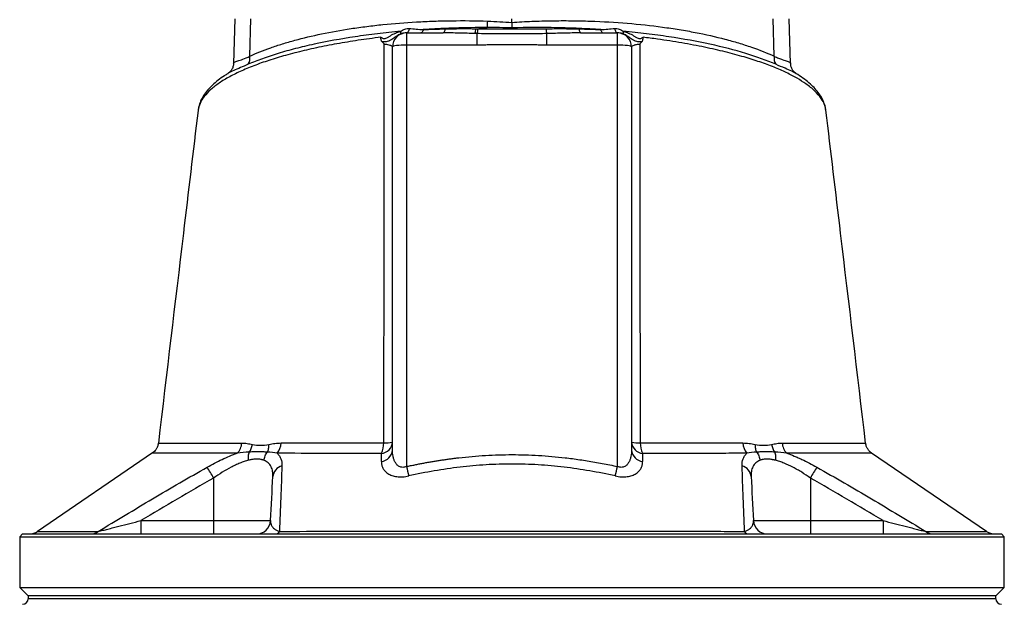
# Model space of a CAD drawing. Header units: millimetres. Extents: x 1849 to 3575, y 677 to 4294.
# Tile 5 of 6: x 2362 to 3062, y 3356 to 3772. Entities that reach past the tile are written whole.
import ezdxf

# ---------------------------------------------------------------- set-up
doc = ezdxf.new("R2010")
doc.units = ezdxf.units.MM
doc.header["$LTSCALE"] = 2

msp = doc.modelspace()

# ---------------------------------------------------------------- linework, layer by layer
at = {"color": 7, "linetype": 'Continuous', "lineweight": 25}
for p, q in [((2515.29, 3772.46), (2514.17, 3740.63)), ((2525.89, 3745.93), (2526.67, 3772.46)), ((2712.26, 3769.89), (2712.26, 3772.46)), ((2898.63, 3745.93), (2897.85, 3772.46)), ((2910.35, 3740.63), (2909.24, 3772.46)), ((2637.26, 3762.46), (2637.26, 3753.85)), ((2637.26, 3762.46), (2663.39, 3762.46)), ((2687.49, 3753.85), (2687.49, 3761.99)), ((2737.03, 3753.85), (2737.03, 3761.99)), ((2761.13, 3762.46), (2787.26, 3762.46)), ((2787.26, 3753.85), (2787.26, 3762.46)), ((2627.26, 3466.06), (2627.26, 3752.46)), ((2637.26, 3753.85), (2637.26, 3454.38)), ((2687.49, 3753.85), (2637.26, 3753.85)), ((2787.26, 3753.85), (2737.03, 3753.85)), ((2787.26, 3454.38), (2787.26, 3753.85)), ((2797.26, 3752.46), (2797.26, 3466.06)), ((2489.07, 3707.45), (2489.04, 3707.32)), ((2461.04, 3470.98), (2461.04, 3470.98)), ((2456.67, 3463.99), (2374.99, 3408.32)), ((3049.62, 3408.26), (2967.96, 3463.92)), ((2500.13, 3446.22), (2500.13, 3415.94)), ((2924.39, 3446.22), (2924.39, 3415.94)), ((2448.48, 3415.94), (2448.48, 3406.46)), ((2448.48, 3415.94), (2500.13, 3415.94)), ((2500.13, 3415.94), (2540.63, 3415.94)), ((2500.13, 3415.94), (2500.13, 3406.46)), ((2883.9, 3415.94), (2924.39, 3415.94)), ((2924.39, 3415.94), (2924.39, 3406.46)), ((2924.39, 3415.94), (2976.04, 3415.94)), ((2976.04, 3415.94), (2976.04, 3406.46)), ((2364.26, 3406.46), (2362.26, 3404.46)), ((2362.26, 3404.46), (2362.26, 3368.46)), ((2362.26, 3404.46), (3062.26, 3404.46)), ((2364.26, 3406.46), (3060.26, 3406.46)), ((3062.26, 3404.46), (3060.26, 3406.46)), ((3062.26, 3368.46), (3062.26, 3404.46)), ((2362.26, 3368.46), (2368.26, 3362.46)), ((2362.26, 3368.46), (3062.26, 3368.46)), ((3056.26, 3362.46), (3062.26, 3368.46)), ((2368.26, 3362.46), (2368.26, 3360.49)), ((3056.26, 3362.46), (2368.26, 3362.46)), ((3056.26, 3360.49), (3056.26, 3362.46))]:
    msp.add_line(p, q, dxfattribs=at)
at = {"color": 8, "linetype": 'Continuous', "lineweight": 25}
msp.add_line((3056.26, 3360.49), (2368.26, 3360.49), dxfattribs=at)
at = {"color": 7, "linetype": 'Continuous', "lineweight": 25, "flags": 128}
for points in [[(2639.22, 3765.66), (2639.06, 3764.96), (2638.87, 3764.34), (2638.64, 3763.79), (2638.39, 3763.32), (2638.11, 3762.95), (2637.82, 3762.68), (2637.52, 3762.51), (2637.22, 3762.46)], [(2649.15, 3764.8), (2649, 3764.28), (2648.83, 3763.82), (2648.64, 3763.41), (2648.44, 3763.08), (2648.23, 3762.81), (2648.01, 3762.62), (2647.78, 3762.5), (2647.55, 3762.46)], [(2664.65, 3765.32), (2664.54, 3764.69), (2664.42, 3764.13), (2664.27, 3763.64), (2664.11, 3763.22), (2663.95, 3762.89), (2663.77, 3762.65), (2663.58, 3762.51), (2663.39, 3762.46)], [(2759.87, 3765.32), (2759.98, 3764.69), (2760.11, 3764.13), (2760.25, 3763.64), (2760.41, 3763.22), (2760.58, 3762.89), (2760.76, 3762.65), (2760.94, 3762.51), (2761.13, 3762.46)], [(2775.37, 3764.8), (2775.52, 3764.28), (2775.69, 3763.82), (2775.88, 3763.41), (2776.08, 3763.08), (2776.3, 3762.81), (2776.52, 3762.62), (2776.74, 3762.5), (2776.97, 3762.46)], [(2785.3, 3765.66), (2785.46, 3764.96), (2785.66, 3764.34), (2785.88, 3763.79), (2786.13, 3763.32), (2786.41, 3762.95), (2786.7, 3762.68), (2787, 3762.51), (2787.31, 3762.46)], [(2637.26, 3753.85), (2635.31, 3753.82), (2633.43, 3753.75), (2631.71, 3753.62), (2630.19, 3753.44), (2628.95, 3753.23), (2628.02, 3752.99), (2627.45, 3752.73), (2627.26, 3752.46)], [(2797.26, 3752.46), (2797.07, 3752.73), (2796.5, 3752.99), (2795.58, 3753.23), (2794.33, 3753.44), (2792.82, 3753.62), (2791.09, 3753.75), (2789.21, 3753.82), (2787.26, 3753.85)]]:
    msp.add_lwpolyline(points, dxfattribs=at)
at = {"color": 7, "linetype": 'Continuous', "lineweight": 25}
for centre, radius, start, end in [((2614.2, 3773.77), 80.86, 354.67531, 357.91318), ((2637.26, 3752.46), 10, 90, 180), ((2629.87, 3762.38), 3.4, 349.87865, 20.11597), ((2674.83, 3766.09), 11.83, 339.96161, 356.90306), ((2675.16, 3766.14), 13, 341.41477, 356.92321), ((2749.36, 3766.14), 13, 183.07679, 198.58523), ((2787.26, 3752.46), 10, 0, 90), ((2794.65, 3762.38), 3.4, 159.88403, 190.12135), ((2516.21, 3744.82), 9.74, 331.34181, 6.49719), ((2908.31, 3744.82), 9.74, 173.50281, 208.65819), ((2509.34, 3471.61), 10.83, 313.973, 357.06124), ((2536.37, 3471.41), 11.72, 319.37891, 358.52425), ((2618.45, 3466.74), 8.83, 276.04098, 355.60775), ((2618.46, 3472.44), 8.83, 276.50455, 355.71051), ((2603, 3471.04), 18.03, 335.86726, 0.54592), ((2622.2, 3492.86), 21.67, 266.89961, 283.49047), ((2806.07, 3472.44), 8.83, 184.2895, 263.49548), ((2802.32, 3492.86), 21.67, 256.50952, 273.10039), ((2806.07, 3466.74), 8.83, 184.39226, 263.95906), ((2821.52, 3471.04), 18.03, 179.45412, 204.13277), ((2888.15, 3471.41), 11.72, 181.47577, 220.62111), ((2915.18, 3471.61), 10.83, 182.93881, 226.02701), ((2349.59, 3361.65), 172.66, 29.32648, 32.30206), ((2550.98, 3446.37), 8.76, 105.21891, 174.74082), ((2826.48, 3495.61), 193.66, 192.29345, 194.33091), ((2598.04, 3495.61), 193.66, 345.66916, 347.70661), ((2873.54, 3446.37), 8.76, 5.25918, 74.78109), ((3074.93, 3361.65), 172.66, 147.69793, 150.67351), ((2530.64, 3416.46), 10, 270, 357), ((2893.88, 3416.46), 10, 183, 270), ((2369.18, 3416.46), 10, 270.00134, 305.56408), ((2413.05, 3414.43), 7.97, 270.40143, 308.80622), ((2543.77, 3410.1), 3.65, 275.37819, 330.91757), ((2880.75, 3410.1), 3.65, 209.08242, 264.62181), ((3011.48, 3414.43), 7.97, 231.19378, 269.59857), ((3055.34, 3416.46), 10, 235.03196, 269.99839), ((2364.26, 3360.49), 4, 271, 0), ((3060.26, 3360.49), 4, 180, 269)]:
    msp.add_arc(centre, radius, start, end, dxfattribs=at)
for points, knots in [([(2525.89, 3745.93), (2530.46, 3748.02), (2535.41, 3750.01), (2543.41, 3752.84), (2546.18, 3753.76), (2551.9, 3755.54), (2554.85, 3756.4), (2563.91, 3758.88), (2570.26, 3760.4), (2583.58, 3763.17), (2590.54, 3764.42), (2599.65, 3765.81), (2601.49, 3766.07), (2605.21, 3766.59), (2607.09, 3766.84), (2612.78, 3767.56), (2616.62, 3768), (2628.27, 3769.19), (2636.22, 3769.82), (2648.43, 3770.51), (2652.55, 3770.7), (2658.79, 3770.91), (2660.88, 3770.97), (2665.09, 3771.07), (2667.21, 3771.11), (2677.83, 3771.23), (2686.39, 3771.14), (2695.01, 3770.83)], [0, 0, 0, 0, 0.125, 0.125, 0.1875, 0.1875, 0.25, 0.25, 0.375, 0.375, 0.5, 0.5, 0.53125, 0.53125, 0.5625, 0.5625, 0.625, 0.625, 0.75, 0.75, 0.8125, 0.8125, 0.84375, 0.84375, 0.875, 0.875, 1, 1, 1, 1]), ([(2694.71, 3766.27), (2686.96, 3766.27), (2679.28, 3766.15), (2667.85, 3765.78), (2664.05, 3765.62), (2656.54, 3765.25), (2652.83, 3765.04), (2649.15, 3764.8)], [0, 0, 0, 0, 0.5, 0.5, 0.75, 0.75, 1, 1, 1, 1]), ([(2712.26, 3769.89), (2716.97, 3770.24), (2721.67, 3770.51), (2731.03, 3770.9), (2735.69, 3771.03), (2742.66, 3771.14), (2744.98, 3771.16), (2749.62, 3771.17), (2751.93, 3771.17), (2758.84, 3771.1), (2763.39, 3770.99), (2776.88, 3770.53), (2785.65, 3770.02), (2802.77, 3768.6), (2811.12, 3767.69), (2821.28, 3766.32), (2823.3, 3766.04), (2827.27, 3765.45), (2829.24, 3765.14), (2835.06, 3764.19), (2838.85, 3763.51), (2849.93, 3761.37), (2856.95, 3759.78), (2866.92, 3757.17), (2870.16, 3756.26), (2876.44, 3754.37), (2879.49, 3753.38), (2888.28, 3750.34), (2893.68, 3748.19), (2898.63, 3745.93)], [0, 0, 0, 0, 0.0625, 0.0625, 0.125, 0.125, 0.15625, 0.15625, 0.1875, 0.1875, 0.25, 0.25, 0.375, 0.375, 0.5, 0.5, 0.53125, 0.53125, 0.5625, 0.5625, 0.625, 0.625, 0.75, 0.75, 0.8125, 0.8125, 0.875, 0.875, 1, 1, 1, 1]), ([(2712.26, 3769.89), (2712.26, 3769.22), (2712.26, 3768.56), (2712.26, 3767.26), (2712.26, 3766.63), (2712.26, 3766.02)], [0, 0, 0, 0, 0.5, 0.5, 1, 1, 1, 1]), ([(2775.37, 3764.8), (2770.3, 3765.13), (2765.16, 3765.41), (2757.34, 3765.75), (2754.71, 3765.84), (2749.43, 3766.01), (2746.79, 3766.08), (2733.56, 3766.34), (2722.93, 3766.32), (2712.26, 3766.02)], [0, 0, 0, 0, 0.25, 0.25, 0.375, 0.375, 0.5, 0.5, 1, 1, 1, 1]), ([(2633.07, 3763.55), (2627.49, 3763.04), (2622, 3762.47), (2613.91, 3761.51), (2611.23, 3761.17), (2605.92, 3760.47), (2603.29, 3760.1), (2590.37, 3758.18), (2580.66, 3756.41), (2567, 3753.44), (2562.6, 3752.4), (2556.22, 3750.76), (2554.13, 3750.19), (2550.03, 3749.04), (2548.02, 3748.45), (2542.13, 3746.65), (2538.39, 3745.41), (2531.29, 3742.84), (2527.93, 3741.52), (2524.76, 3740.15)], [0, 0, 0, 0, 0.125, 0.125, 0.1875, 0.1875, 0.25, 0.25, 0.5, 0.5, 0.625, 0.625, 0.6875, 0.6875, 0.75, 0.75, 0.875, 0.875, 1, 1, 1, 1]), ([(2619.83, 3756.25), (2619.65, 3756.45), (2619.51, 3756.67), (2619.28, 3757.16), (2619.2, 3757.42), (2619.05, 3758.24), (2619.06, 3758.83), (2619.12, 3759.39)], [0, 0, 0, 0, 0.25, 0.25, 0.5, 0.5, 1, 1, 1, 1]), ([(2619.12, 3759.39), (2619.35, 3759.21), (2619.6, 3759.03), (2620.13, 3758.73), (2620.41, 3758.6), (2621, 3758.45), (2621.31, 3758.42), (2621.93, 3758.46), (2622.23, 3758.52), (2623.12, 3758.81), (2623.67, 3759.12), (2624.76, 3759.78), (2625.3, 3760.14), (2626.41, 3760.83), (2626.98, 3761.17), (2628.13, 3761.78), (2628.73, 3762.07), (2629.94, 3762.58), (2630.56, 3762.81), (2631.81, 3763.22), (2632.43, 3763.39), (2633.07, 3763.55)], [0, 0, 0, 0, 0.0625, 0.0625, 0.125, 0.125, 0.1875, 0.1875, 0.25, 0.25, 0.375, 0.375, 0.5, 0.5, 0.625, 0.625, 0.75, 0.75, 0.875, 0.875, 1, 1, 1, 1]), ([(2633.22, 3761.78), (2632.61, 3761.56), (2632, 3761.3), (2630.82, 3760.67), (2630.26, 3760.31), (2629.19, 3759.55), (2628.68, 3759.15), (2627.69, 3758.38), (2627.21, 3758.01), (2626.24, 3757.37), (2625.75, 3757.09), (2624.72, 3756.65), (2624.17, 3756.48), (2623.01, 3756.24), (2622.41, 3756.17), (2621.14, 3756.13), (2620.49, 3756.16), (2619.83, 3756.25)], [0, 0, 0, 0, 0.125, 0.125, 0.25, 0.25, 0.375, 0.375, 0.5, 0.5, 0.625, 0.625, 0.75, 0.75, 0.875, 0.875, 1, 1, 1, 1]), ([(2633.07, 3763.55), (2633.52, 3763.89), (2633.99, 3764.21), (2634.98, 3764.77), (2635.51, 3765.02), (2636.56, 3765.41), (2637.11, 3765.55), (2638.17, 3765.7), (2638.7, 3765.71), (2639.22, 3765.66)], [0, 0, 0, 0, 0.25, 0.25, 0.5, 0.5, 0.75, 0.75, 1, 1, 1, 1]), ([(2637.22, 3762.46), (2636.56, 3762.46), (2635.9, 3762.4), (2634.91, 3762.23), (2634.58, 3762.17), (2633.91, 3762), (2633.57, 3761.9), (2633.22, 3761.78)], [0, 0, 0, 0, 0.5, 0.5, 0.75, 0.75, 1, 1, 1, 1]), ([(2685.95, 3762.04), (2682.18, 3762.14), (2678.41, 3762.25), (2670.89, 3762.41), (2667.14, 3762.46), (2663.39, 3762.46)], [0, 0, 0, 0, 0.5, 0.5, 1, 1, 1, 1]), ([(2664.65, 3765.32), (2668.28, 3765.42), (2671.93, 3765.47), (2679.27, 3765.5), (2682.95, 3765.48), (2686.65, 3765.45)], [0, 0, 0, 0, 0.5, 0.5, 1, 1, 1, 1]), ([(2737.03, 3761.99), (2732.91, 3761.88), (2728.79, 3761.81), (2720.52, 3761.73), (2716.39, 3761.71), (2708.12, 3761.71), (2703.99, 3761.73), (2695.73, 3761.81), (2691.61, 3761.88), (2687.49, 3761.99)], [0, 0, 0, 0, 0.25, 0.25, 0.5, 0.5, 0.75, 0.75, 1, 1, 1, 1]), ([(2688.15, 3765.44), (2692.15, 3765.41), (2696.17, 3765.38), (2704.21, 3765.35), (2708.23, 3765.35), (2720.33, 3765.35), (2728.37, 3765.37), (2736.38, 3765.44)], [0, 0, 0, 0, 0.25, 0.25, 0.5, 0.5, 1, 1, 1, 1]), ([(2736.38, 3765.44), (2740.33, 3765.47), (2744.27, 3765.5), (2752.1, 3765.47), (2755.99, 3765.43), (2759.87, 3765.32)], [0, 0, 0, 0, 0.5, 0.5, 1, 1, 1, 1]), ([(2761.13, 3762.46), (2757.13, 3762.46), (2753.12, 3762.4), (2745.09, 3762.22), (2741.07, 3762.1), (2737.03, 3761.99)], [0, 0, 0, 0, 0.5, 0.5, 1, 1, 1, 1]), ([(2785.3, 3765.66), (2785.82, 3765.71), (2786.35, 3765.7), (2787.42, 3765.55), (2787.96, 3765.41), (2789.01, 3765.02), (2789.53, 3764.78), (2790.53, 3764.21), (2791, 3763.89), (2791.46, 3763.55)], [0, 0, 0, 0, 0.25, 0.25, 0.5, 0.5, 0.75, 0.75, 1, 1, 1, 1]), ([(2791.3, 3761.78), (2790.95, 3761.9), (2790.61, 3762), (2789.94, 3762.17), (2789.61, 3762.23), (2788.62, 3762.4), (2787.96, 3762.46), (2787.31, 3762.46)], [0, 0, 0, 0, 0.25, 0.25, 0.5, 0.5, 1, 1, 1, 1]), ([(2804.69, 3756.25), (2804.03, 3756.16), (2803.38, 3756.13), (2802.12, 3756.17), (2801.51, 3756.24), (2800.35, 3756.48), (2799.8, 3756.65), (2798.77, 3757.09), (2798.28, 3757.37), (2797.31, 3758.01), (2796.83, 3758.38), (2795.84, 3759.15), (2795.34, 3759.55), (2794.27, 3760.31), (2793.7, 3760.67), (2792.52, 3761.3), (2791.91, 3761.56), (2791.3, 3761.78)], [0, 0, 0, 0, 0.125, 0.125, 0.25, 0.25, 0.375, 0.375, 0.5, 0.5, 0.625, 0.625, 0.75, 0.75, 0.875, 0.875, 1, 1, 1, 1]), ([(2899.76, 3740.15), (2893.42, 3742.88), (2886.33, 3745.45), (2870.59, 3750.26), (2862.09, 3752.45), (2843.87, 3756.41), (2834.14, 3758.18), (2821.17, 3760.1), (2818.54, 3760.47), (2813.24, 3761.18), (2810.57, 3761.51), (2802.49, 3762.47), (2797.02, 3763.04), (2791.46, 3763.55)], [0, 0, 0, 0, 0.25, 0.25, 0.5, 0.5, 0.75, 0.75, 0.8125, 0.8125, 0.875, 0.875, 1, 1, 1, 1]), ([(2791.46, 3763.55), (2792.09, 3763.39), (2792.72, 3763.22), (2793.96, 3762.81), (2794.58, 3762.58), (2795.8, 3762.07), (2796.39, 3761.78), (2797.55, 3761.17), (2798.11, 3760.83), (2799.22, 3760.14), (2799.76, 3759.78), (2800.85, 3759.12), (2801.41, 3758.81), (2802.29, 3758.52), (2802.6, 3758.46), (2803.21, 3758.42), (2803.52, 3758.45), (2804.11, 3758.6), (2804.4, 3758.73), (2804.92, 3759.03), (2805.17, 3759.21), (2805.4, 3759.39)], [0, 0, 0, 0, 0.125, 0.125, 0.25, 0.25, 0.375, 0.375, 0.5, 0.5, 0.625, 0.625, 0.75, 0.75, 0.8125, 0.8125, 0.875, 0.875, 0.9375, 0.9375, 1, 1, 1, 1]), ([(2804.69, 3756.25), (2804.87, 3756.45), (2805.02, 3756.67), (2805.24, 3757.16), (2805.32, 3757.42), (2805.48, 3758.24), (2805.46, 3758.83), (2805.4, 3759.39)], [0, 0, 0, 0, 0.25, 0.25, 0.5, 0.5, 1, 1, 1, 1]), ([(2621.03, 3471.21), (2621.19, 3518.85), (2621.32, 3566.29), (2621.42, 3637.16), (2621.45, 3660.72), (2621.47, 3707.68), (2621.46, 3731.08), (2621.44, 3754.39)], [0, 0, 0, 0, 0.5, 0.5, 0.75, 0.75, 1, 1, 1, 1]), ([(2627.26, 3752.46), (2627.26, 3752.66), (2627.13, 3752.85), (2626.75, 3753.13), (2626.59, 3753.23), (2626.21, 3753.41), (2625.99, 3753.5), (2625.24, 3753.75), (2624.63, 3753.91), (2623.17, 3754.18), (2622.35, 3754.3), (2621.44, 3754.39)], [0, 0, 0, 0, 0.25, 0.25, 0.375, 0.375, 0.5, 0.5, 0.75, 0.75, 1, 1, 1, 1]), ([(2737.03, 3753.85), (2736.08, 3753.85), (2734.02, 3753.85), (2731.3, 3753.87), (2728.12, 3753.89), (2721.93, 3753.93), (2712.26, 3753.98), (2702.59, 3753.93), (2696.4, 3753.89), (2693.22, 3753.87), (2690.5, 3753.85), (2688.44, 3753.85), (2687.49, 3753.85)], [0, 0, 0, 0, 0.0575654, 0.1250017, 0.1647033, 0.2500031, 0.5000046, 0.750002, 0.835297, 0.8750012, 0.9424358, 1, 1, 1, 1]), ([(2803.08, 3754.39), (2802.17, 3754.3), (2801.36, 3754.19), (2800.27, 3753.98), (2799.93, 3753.9), (2799.31, 3753.75), (2799.03, 3753.67), (2798.28, 3753.41), (2797.9, 3753.23), (2797.39, 3752.85), (2797.26, 3752.66), (2797.26, 3752.46)], [0, 0, 0, 0, 0.25, 0.25, 0.375, 0.375, 0.5, 0.5, 0.75, 0.75, 1, 1, 1, 1]), ([(2803.08, 3754.39), (2803.06, 3731.08), (2803.05, 3707.69), (2803.07, 3672.49), (2803.08, 3660.74), (2803.1, 3637.19), (2803.12, 3625.39), (2803.17, 3589.96), (2803.22, 3566.28), (2803.34, 3518.81), (2803.41, 3495.03), (2803.49, 3471.21)], [0, 0, 0, 0, 0.25, 0.25, 0.375, 0.375, 0.5, 0.5, 0.75, 0.75, 1, 1, 1, 1]), ([(2514.22, 3740.66), (2514.22, 3740.28), (2514.2, 3739.21), (2513.53, 3737.21), (2512.32, 3735.31), (2511.02, 3734.08), (2510.41, 3733.71), (2510.17, 3733.55)], [0, 0, 0, 0, 0.133383, 0.383022, 0.627111, 0.847575, 1, 1, 1, 1]), ([(2914.37, 3733.52), (2914.11, 3733.69), (2913.51, 3734.07), (2912.24, 3735.3), (2911.05, 3737.17), (2910.4, 3739.16), (2910.39, 3740.23), (2910.38, 3740.6)], [0, 0, 0, 0, 0.163228, 0.374401, 0.620362, 0.867601, 1, 1, 1, 1]), ([(2510.14, 3733.47), (2509.38, 3733.01), (2506.87, 3731.49), (2503.2, 3728.79), (2499.14, 3725.34), (2495.7, 3721.73), (2492.91, 3717.99), (2490.85, 3714.15), (2489.53, 3710.59), (2489.22, 3708.29), (2489.09, 3707.33)], [0, 0, 0, 0, 0.062342, 0.205246, 0.349301, 0.493498, 0.635803, 0.773839, 0.90577, 1, 1, 1, 1]), ([(2935.35, 3707.51), (2935.32, 3707.92), (2935.21, 3709.55), (2934.37, 3712.37), (2932.83, 3715.9), (2930.68, 3719.34), (2927.89, 3722.78), (2924.43, 3726.22), (2920.25, 3729.58), (2916.88, 3732), (2914.73, 3733.27), (2914.38, 3733.47)], [0, 0, 0, 0, 0.040192, 0.160975, 0.282239, 0.407469, 0.542155, 0.68233, 0.826257, 0.971829, 1, 1, 1, 1]), ([(2489.04, 3707.45), (2485.57, 3678.35), (2476.16, 3599.53), (2466.76, 3520.71), (2460.83, 3471)], [0, 0, 0, 0, 0.36928, 1, 1, 1, 1]), ([(2963.69, 3470.99), (2957.76, 3520.7), (2948.36, 3599.53), (2938.95, 3678.36), (2935.48, 3707.47)], [0, 0, 0, 0, 0.630692, 1, 1, 1, 1]), ([(2460.77, 3471.01), (2460.72, 3470.53), (2460.6, 3469.31), (2459.85, 3467.54), (2458.74, 3465.85), (2457.64, 3464.69), (2456.89, 3464.18), (2456.65, 3464.01)], [0, 0, 0, 0, 0.171972, 0.436632, 0.676314, 0.894545, 1, 1, 1, 1]), ([(2520.15, 3471.06), (2521.4, 3471.06), (2522.65, 3470.95), (2525.16, 3470.58), (2526.42, 3470.33), (2527.7, 3470.07)], [0, 0, 0, 0, 0.5, 0.5, 1, 1, 1, 1]), ([(2525.5, 3464.63), (2526.06, 3465.4), (2526.53, 3466.26), (2527.27, 3468.1), (2527.54, 3469.08), (2527.7, 3470.07)], [0, 0, 0, 0, 0.5, 0.5, 1, 1, 1, 1]), ([(2527.7, 3470.07), (2529.55, 3469.7), (2531.46, 3469.51), (2535.38, 3469.51), (2537.39, 3469.71), (2539.43, 3470.09)], [0, 0, 0, 0, 0.5, 0.5, 1, 1, 1, 1]), ([(2538.35, 3464.62), (2538.73, 3465.39), (2539.02, 3466.26), (2539.38, 3468.11), (2539.46, 3469.09), (2539.43, 3470.09)], [0, 0, 0, 0, 0.5, 0.5, 1, 1, 1, 1]), ([(2539.43, 3470.09), (2540.85, 3470.35), (2542.27, 3470.61), (2545.16, 3470.99), (2546.62, 3471.1), (2548.09, 3471.11)], [0, 0, 0, 0, 0.5, 0.5, 1, 1, 1, 1]), ([(2548.09, 3471.11), (2558.9, 3471.13), (2570.38, 3471.14), (2588.63, 3471.17), (2594.88, 3471.18), (2604.51, 3471.19), (2607.77, 3471.2), (2614.35, 3471.21), (2617.68, 3471.21), (2621.03, 3471.21)], [0, 0, 0, 0, 0.5, 0.5, 0.75, 0.75, 0.875, 0.875, 1, 1, 1, 1]), ([(2637.26, 3454.38), (2636.83, 3454.19), (2636.39, 3454.04), (2635.48, 3453.84), (2635.01, 3453.79), (2634.1, 3453.8), (2633.67, 3453.86), (2632.85, 3454.07), (2632.46, 3454.23), (2631.39, 3454.79), (2630.81, 3455.27), (2629.81, 3456.38), (2629.4, 3456.98), (2628.72, 3458.25), (2628.44, 3458.92), (2627.98, 3460.28), (2627.8, 3460.98), (2627.38, 3463.1), (2627.26, 3464.57), (2627.26, 3466.06)], [0, 0, 0, 0, 0.0625, 0.0625, 0.125, 0.125, 0.1875, 0.1875, 0.25, 0.25, 0.375, 0.375, 0.5, 0.5, 0.625, 0.625, 0.75, 0.75, 1, 1, 1, 1]), ([(2797.26, 3466.06), (2797.26, 3464.57), (2797.14, 3463.12), (2796.72, 3460.99), (2796.54, 3460.28), (2796.09, 3458.92), (2795.81, 3458.25), (2795.12, 3456.99), (2794.71, 3456.37), (2793.97, 3455.55), (2793.7, 3455.3), (2793.11, 3454.82), (2792.78, 3454.6), (2792.07, 3454.23), (2791.69, 3454.08), (2790.86, 3453.86), (2790.42, 3453.8), (2789.51, 3453.79), (2789.06, 3453.84), (2788.15, 3454.04), (2787.69, 3454.19), (2787.26, 3454.38)], [0, 0, 0, 0, 0.25, 0.25, 0.375, 0.375, 0.5, 0.5, 0.625, 0.625, 0.6875, 0.6875, 0.75, 0.75, 0.8125, 0.8125, 0.875, 0.875, 0.9375, 0.9375, 1, 1, 1, 1]), ([(2803.49, 3471.21), (2810.19, 3471.21), (2816.73, 3471.2), (2829.5, 3471.18), (2835.74, 3471.17), (2847.9, 3471.15), (2853.83, 3471.14), (2862.5, 3471.13), (2865.35, 3471.13), (2870.96, 3471.12), (2873.72, 3471.11), (2876.43, 3471.11)], [0, 0, 0, 0, 0.25, 0.25, 0.5, 0.5, 0.75, 0.75, 0.875, 0.875, 1, 1, 1, 1]), ([(2876.43, 3471.11), (2877.9, 3471.1), (2879.36, 3470.99), (2882.25, 3470.61), (2883.68, 3470.35), (2885.09, 3470.09)], [0, 0, 0, 0, 0.5, 0.5, 1, 1, 1, 1]), ([(2885.09, 3470.09), (2885.06, 3469.09), (2885.14, 3468.11), (2885.51, 3466.26), (2885.79, 3465.39), (2886.17, 3464.62)], [0, 0, 0, 0, 0.5, 0.5, 1, 1, 1, 1]), ([(2885.09, 3470.09), (2887.13, 3469.71), (2889.13, 3469.51), (2893.05, 3469.51), (2894.97, 3469.7), (2896.82, 3470.07)], [0, 0, 0, 0, 0.5, 0.5, 1, 1, 1, 1]), ([(2896.82, 3470.07), (2898.1, 3470.33), (2899.37, 3470.58), (2901.88, 3470.95), (2903.12, 3471.06), (2904.37, 3471.06)], [0, 0, 0, 0, 0.5, 0.5, 1, 1, 1, 1]), ([(2896.82, 3470.07), (2896.98, 3469.08), (2897.25, 3468.1), (2897.99, 3466.26), (2898.47, 3465.4), (2899.02, 3464.63)], [0, 0, 0, 0, 0.5, 0.5, 1, 1, 1, 1]), ([(2967.95, 3463.94), (2967.89, 3463.97), (2967.18, 3464.38), (2966.08, 3465.5), (2964.78, 3467.32), (2963.96, 3469.19), (2963.81, 3470.48), (2963.75, 3470.99)], [0, 0, 0, 0, 0.023511, 0.290864, 0.543743, 0.816085, 1, 1, 1, 1]), ([(2495.54, 3453.92), (2499.05, 3455.91), (2502.59, 3457.76), (2507.94, 3460.26), (2509.73, 3461.05), (2513.33, 3462.54), (2515.11, 3463.21), (2516.86, 3463.82)], [0, 0, 0, 0, 0.5, 0.5, 0.75, 0.75, 1, 1, 1, 1]), ([(2524.93, 3458.78), (2523.93, 3458.53), (2522.91, 3458.24), (2520.87, 3457.57), (2519.84, 3457.19), (2517.76, 3456.36), (2516.72, 3455.91), (2514.61, 3454.93), (2513.55, 3454.4), (2510.37, 3452.75), (2508.29, 3451.54), (2504.17, 3448.99), (2502.14, 3447.64), (2500.13, 3446.22)], [0, 0, 0, 0, 0.125, 0.125, 0.25, 0.25, 0.375, 0.375, 0.5, 0.5, 0.75, 0.75, 1, 1, 1, 1]), ([(2524.93, 3458.78), (2524.82, 3459.84), (2524.81, 3460.9), (2525.01, 3462.89), (2525.21, 3463.82), (2525.5, 3464.63)], [0, 0, 0, 0, 0.5, 0.5, 1, 1, 1, 1]), ([(2535.89, 3458.79), (2535.72, 3458.85), (2535.41, 3458.96), (2534.93, 3459.11), (2534.48, 3459.25), (2534.03, 3459.36), (2533.33, 3459.52), (2532.34, 3459.67), (2530.99, 3459.74), (2529.58, 3459.67), (2528.29, 3459.49), (2527.12, 3459.27), (2526.08, 3459.05), (2525.32, 3458.87), (2524.93, 3458.78)], [0, 0, 0, 0, 0.056515, 0.109735, 0.159667, 0.206317, 0.249696, 0.377352, 0.499103, 0.621321, 0.749708, 0.823789, 0.907209, 1, 1, 1, 1]), ([(2538.35, 3464.62), (2537.38, 3464.67), (2536.38, 3464.72), (2534.32, 3464.79), (2533.27, 3464.81), (2531.13, 3464.81), (2530.04, 3464.79), (2527.81, 3464.72), (2526.67, 3464.68), (2525.5, 3464.63)], [0, 0, 0, 0, 0.25, 0.25, 0.5, 0.5, 0.75, 0.75, 1, 1, 1, 1]), ([(2535.89, 3458.79), (2536.03, 3459.85), (2536.31, 3460.9), (2537.15, 3462.88), (2537.7, 3463.81), (2538.35, 3464.62)], [0, 0, 0, 0, 0.5, 0.5, 1, 1, 1, 1]), ([(2542.26, 3447.18), (2542.33, 3448.5), (2542.27, 3449.76), (2541.97, 3451.54), (2541.83, 3452.12), (2541.48, 3453.23), (2541.26, 3453.77), (2540.5, 3455.28), (2539.83, 3456.18), (2538.55, 3457.34), (2538.07, 3457.69), (2537.04, 3458.3), (2536.49, 3458.57), (2535.89, 3458.79)], [0, 0, 0, 0, 0.25, 0.25, 0.375, 0.375, 0.5, 0.5, 0.75, 0.75, 0.875, 0.875, 1, 1, 1, 1]), ([(2545.27, 3463.78), (2545.89, 3463.22), (2546.41, 3462.6), (2547.08, 3461.61), (2547.28, 3461.26), (2547.65, 3460.55), (2547.81, 3460.18), (2548.51, 3458.28), (2548.74, 3456.62), (2548.68, 3454.82)], [0, 0, 0, 0, 0.25, 0.25, 0.375, 0.375, 0.5, 0.5, 1, 1, 1, 1]), ([(2619.46, 3463.67), (2612.6, 3463.68), (2605.92, 3463.68), (2592.9, 3463.7), (2586.55, 3463.71), (2568.01, 3463.74), (2556.31, 3463.76), (2545.27, 3463.78)], [0, 0, 0, 0, 0.25, 0.25, 0.5, 0.5, 1, 1, 1, 1]), ([(2637.26, 3454.38), (2638.24, 3454.59), (2640.19, 3455.01), (2643.11, 3455.61), (2646.02, 3456.19), (2648.92, 3456.74), (2651.81, 3457.27), (2654.69, 3457.77), (2657.56, 3458.25), (2660.41, 3458.71), (2663.26, 3459.14), (2666.09, 3459.55), (2668.92, 3459.93), (2671.73, 3460.29), (2679.91, 3461.26), (2693.42, 3462.44), (2712.3, 3463), (2731.17, 3462.43), (2745.47, 3461.19), (2755.26, 3459.98), (2760.5, 3459.26), (2765.78, 3458.45), (2771.1, 3457.56), (2776.46, 3456.59), (2781.85, 3455.53), (2785.45, 3454.76), (2787.26, 3454.38)], [0, 0, 0, 0, 0.019837, 0.039569, 0.059198, 0.078724, 0.098149, 0.117473, 0.136699, 0.155826, 0.174857, 0.193792, 0.212632, 0.231379, 0.250034, 0.376074, 0.500303, 0.624384, 0.750276, 0.784953, 0.819949, 0.855274, 0.890934, 0.926937, 0.96329, 1, 1, 1, 1]), ([(2879.25, 3463.78), (2876.5, 3463.77), (2873.69, 3463.77), (2867.98, 3463.76), (2865.07, 3463.75), (2856.26, 3463.74), (2850.22, 3463.73), (2837.85, 3463.71), (2831.51, 3463.7), (2818.52, 3463.68), (2811.87, 3463.68), (2805.06, 3463.67)], [0, 0, 0, 0, 0.125, 0.125, 0.25, 0.25, 0.5, 0.5, 0.75, 0.75, 1, 1, 1, 1]), ([(2875.84, 3454.82), (2875.78, 3456.62), (2876.01, 3458.28), (2876.85, 3460.54), (2877.21, 3461.25), (2877.88, 3462.26), (2878.12, 3462.58), (2878.66, 3463.2), (2878.94, 3463.5), (2879.25, 3463.78)], [0, 0, 0, 0, 0.5, 0.5, 0.75, 0.75, 0.875, 0.875, 1, 1, 1, 1]), ([(2888.64, 3458.79), (2888.02, 3458.57), (2887.46, 3458.3), (2886.43, 3457.68), (2885.96, 3457.33), (2885.12, 3456.57), (2884.74, 3456.15), (2884.06, 3455.25), (2883.76, 3454.76), (2882.99, 3453.24), (2882.65, 3452.13), (2882.25, 3449.76), (2882.19, 3448.5), (2882.26, 3447.18)], [0, 0, 0, 0, 0.125, 0.125, 0.25, 0.25, 0.375, 0.375, 0.5, 0.5, 0.75, 0.75, 1, 1, 1, 1]), ([(2899.02, 3464.63), (2897.85, 3464.68), (2896.71, 3464.72), (2894.48, 3464.79), (2893.39, 3464.81), (2891.25, 3464.81), (2890.2, 3464.79), (2888.15, 3464.72), (2887.14, 3464.67), (2886.17, 3464.62)], [0, 0, 0, 0, 0.25, 0.25, 0.5, 0.5, 0.75, 0.75, 1, 1, 1, 1]), ([(2886.17, 3464.62), (2886.82, 3463.81), (2887.37, 3462.88), (2888.21, 3460.9), (2888.5, 3459.85), (2888.64, 3458.79)], [0, 0, 0, 0, 0.5, 0.5, 1, 1, 1, 1]), ([(2899.59, 3458.78), (2899.35, 3458.83), (2898.88, 3458.95), (2898.21, 3459.1), (2897.58, 3459.23), (2897.01, 3459.35), (2896.12, 3459.51), (2894.96, 3459.66), (2893.55, 3459.74), (2892.2, 3459.67), (2891.1, 3459.5), (2890.18, 3459.29), (2889.41, 3459.06), (2888.9, 3458.88), (2888.64, 3458.79)], [0, 0, 0, 0, 0.056649, 0.109936, 0.159864, 0.206441, 0.249676, 0.377422, 0.499016, 0.621386, 0.749674, 0.82396, 0.907391, 1, 1, 1, 1]), ([(2899.02, 3464.63), (2899.31, 3463.82), (2899.51, 3462.89), (2899.71, 3460.9), (2899.7, 3459.84), (2899.59, 3458.78)], [0, 0, 0, 0, 0.5, 0.5, 1, 1, 1, 1]), ([(2924.39, 3446.22), (2922.39, 3447.63), (2920.35, 3448.99), (2917.25, 3450.91), (2916.21, 3451.54), (2914.1, 3452.74), (2913.05, 3453.32), (2909.89, 3454.97), (2907.79, 3455.95), (2904.65, 3457.2), (2903.61, 3457.59), (2901.57, 3458.25), (2900.57, 3458.54), (2899.59, 3458.78)], [0, 0, 0, 0, 0.25, 0.25, 0.375, 0.375, 0.5, 0.5, 0.75, 0.75, 0.875, 0.875, 1, 1, 1, 1]), ([(2907.66, 3463.82), (2909.42, 3463.21), (2911.18, 3462.54), (2913.86, 3461.44), (2914.75, 3461.06), (2916.55, 3460.27), (2917.45, 3459.86), (2921.94, 3457.76), (2925.48, 3455.91), (2928.99, 3453.92)], [0, 0, 0, 0, 0.25, 0.25, 0.375, 0.375, 0.5, 0.5, 1, 1, 1, 1]), ([(2418.04, 3408.22), (2430.85, 3416.01), (2443.71, 3423.73), (2469.53, 3438.99), (2482.49, 3446.52), (2495.54, 3453.92)], [0, 0, 0, 0, 0.5, 0.5, 1, 1, 1, 1]), ([(2548.68, 3454.82), (2548.44, 3447.44), (2548.17, 3439.83), (2547.59, 3424.28), (2547.29, 3416.36), (2546.96, 3408.32)], [0, 0, 0, 0, 0.5, 0.5, 1, 1, 1, 1]), ([(2619.38, 3457.95), (2619.37, 3457.13), (2619.45, 3456.32), (2619.79, 3454.77), (2620.06, 3454.01), (2620.61, 3452.93), (2620.82, 3452.58), (2621.29, 3451.89), (2621.56, 3451.55), (2622.45, 3450.57), (2623.15, 3449.98), (2624.39, 3449.17), (2624.83, 3448.92), (2625.79, 3448.45), (2626.3, 3448.24), (2627.38, 3447.86), (2627.95, 3447.69), (2629.14, 3447.41), (2629.78, 3447.3), (2631.07, 3447.13), (2631.74, 3447.07), (2633.11, 3447.03), (2633.83, 3447.04), (2635.97, 3447.15), (2637.41, 3447.36), (2638.85, 3447.68)], [0, 0, 0, 0, 0.125, 0.125, 0.25, 0.25, 0.3125, 0.3125, 0.375, 0.375, 0.5, 0.5, 0.5625, 0.5625, 0.625, 0.625, 0.6875, 0.6875, 0.75, 0.75, 0.8125, 0.8125, 0.875, 0.875, 1, 1, 1, 1]), ([(2785.68, 3447.68), (2773.61, 3450.35), (2761.48, 3452.48), (2743.14, 3454.64), (2737, 3455.2), (2724.68, 3455.94), (2718.49, 3456.13), (2706.13, 3456.13), (2699.95, 3455.94), (2690.7, 3455.39), (2687.61, 3455.16), (2681.45, 3454.61), (2678.38, 3454.29), (2663.06, 3452.48), (2650.91, 3450.35), (2638.85, 3447.68)], [0, 0, 0, 0, 0.25, 0.25, 0.375, 0.375, 0.5, 0.5, 0.625, 0.625, 0.6875, 0.6875, 0.75, 0.75, 1, 1, 1, 1]), ([(2785.68, 3447.68), (2787.12, 3447.36), (2788.56, 3447.15), (2790.7, 3447.04), (2791.41, 3447.03), (2792.79, 3447.08), (2793.45, 3447.13), (2794.74, 3447.3), (2795.37, 3447.41), (2796.58, 3447.69), (2797.15, 3447.86), (2798.76, 3448.43), (2799.71, 3448.9), (2801.38, 3449.98), (2802.08, 3450.58), (2802.96, 3451.55), (2803.23, 3451.89), (2803.71, 3452.58), (2803.92, 3452.94), (2804.47, 3454.03), (2804.73, 3454.78), (2805.07, 3456.33), (2805.15, 3457.13), (2805.14, 3457.95)], [0, 0, 0, 0, 0.125, 0.125, 0.1875, 0.1875, 0.25, 0.25, 0.3125, 0.3125, 0.375, 0.375, 0.5, 0.5, 0.625, 0.625, 0.6875, 0.6875, 0.75, 0.75, 0.875, 0.875, 1, 1, 1, 1]), ([(2877.56, 3408.32), (2877.24, 3416.36), (2876.93, 3424.28), (2876.35, 3439.83), (2876.08, 3447.44), (2875.84, 3454.82)], [0, 0, 0, 0, 0.5, 0.5, 1, 1, 1, 1]), ([(2928.99, 3453.92), (2942.03, 3446.52), (2955, 3438.99), (2980.82, 3423.73), (2993.67, 3416.01), (3006.48, 3408.22)], [0, 0, 0, 0, 0.5, 0.5, 1, 1, 1, 1]), ([(2418.04, 3408.22), (2418.51, 3408.34), (2419.04, 3408.47), (2420.16, 3408.75), (2420.74, 3408.9), (2422.53, 3409.34), (2423.77, 3409.66), (2426.29, 3410.3), (2427.57, 3410.62), (2430.15, 3411.28), (2431.45, 3411.61), (2435.36, 3412.6), (2437.97, 3413.27), (2443.22, 3414.6), (2445.85, 3415.27), (2448.48, 3415.94)], [0, 0, 0, 0, 0.0625, 0.0625, 0.125, 0.125, 0.25, 0.25, 0.375, 0.375, 0.5, 0.5, 0.75, 0.75, 1, 1, 1, 1]), ([(2540.63, 3415.94), (2540.59, 3415.28), (2540.65, 3414.61), (2540.96, 3413.3), (2541.22, 3412.64), (2541.82, 3411.66), (2542.05, 3411.33), (2542.61, 3410.69), (2542.94, 3410.37), (2543.53, 3409.89), (2543.75, 3409.74), (2544.22, 3409.43), (2544.48, 3409.28), (2545.05, 3408.98), (2545.37, 3408.84), (2546.09, 3408.57), (2546.48, 3408.44), (2546.96, 3408.32)], [0, 0, 0, 0, 0.25, 0.25, 0.5, 0.5, 0.625, 0.625, 0.75, 0.75, 0.8125, 0.8125, 0.875, 0.875, 0.9375, 0.9375, 1, 1, 1, 1]), ([(2877.56, 3408.32), (2878.03, 3408.43), (2878.44, 3408.56), (2879.16, 3408.84), (2879.48, 3408.98), (2880.34, 3409.43), (2880.8, 3409.74), (2881.58, 3410.37), (2881.91, 3410.69), (2882.47, 3411.34), (2882.71, 3411.66), (2883.31, 3412.64), (2883.56, 3413.3), (2883.88, 3414.62), (2883.93, 3415.28), (2883.9, 3415.94)], [0, 0, 0, 0, 0.0625, 0.0625, 0.125, 0.125, 0.25, 0.25, 0.375, 0.375, 0.5, 0.5, 0.75, 0.75, 1, 1, 1, 1]), ([(2976.04, 3415.94), (2978.68, 3415.27), (2981.31, 3414.6), (2986.56, 3413.26), (2989.18, 3412.6), (2993.08, 3411.61), (2994.38, 3411.28), (2996.96, 3410.62), (2998.24, 3410.3), (3000.13, 3409.82), (3000.75, 3409.66), (3001.99, 3409.35), (3002.6, 3409.19), (3003.8, 3408.89), (3004.38, 3408.75), (3005.48, 3408.47), (3006.01, 3408.34), (3006.48, 3408.22)], [0, 0, 0, 0, 0.25, 0.25, 0.5, 0.5, 0.625, 0.625, 0.75, 0.75, 0.8125, 0.8125, 0.875, 0.875, 0.9375, 0.9375, 1, 1, 1, 1]), ([(2546.96, 3408.32), (2559.61, 3408.33), (2572.57, 3408.34), (2599.11, 3408.35), (2612.68, 3408.36), (2633.51, 3408.37), (2640.53, 3408.37), (2651.18, 3408.38), (2654.75, 3408.38), (2661.89, 3408.38), (2665.46, 3408.38), (2683.31, 3408.39), (2697.6, 3408.39), (2726.19, 3408.39), (2740.5, 3408.39), (2761.97, 3408.38), (2769.14, 3408.38), (2783.37, 3408.37), (2790.45, 3408.37), (2811.42, 3408.36), (2825.09, 3408.35), (2845.14, 3408.34), (2851.74, 3408.34), (2861.53, 3408.33), (2864.78, 3408.33), (2871.21, 3408.32), (2874.4, 3408.32), (2877.56, 3408.32)], [0, 0, 0, 0, 0.125, 0.125, 0.25, 0.25, 0.3125, 0.3125, 0.34375, 0.34375, 0.375, 0.375, 0.5, 0.5, 0.625, 0.625, 0.6875, 0.6875, 0.75, 0.75, 0.875, 0.875, 0.9375, 0.9375, 0.96875, 0.96875, 1, 1, 1, 1])]:
    msp.add_open_spline(points, degree=3, knots=knots, dxfattribs=at)
for points in [[(2686.65, 3765.45), (2689.33, 3765.78), (2692.02, 3766.04), (2694.71, 3766.27)], [(2712.26, 3766.02), (2706.4, 3766.19), (2700.55, 3766.26), (2694.71, 3766.27)], [(2695.01, 3770.83), (2700.75, 3770.62), (2706.5, 3770.32), (2712.26, 3769.89)], [(2639.22, 3765.66), (2642.5, 3765.33), (2645.8, 3765.04), (2649.15, 3764.8)], [(2649.15, 3764.8), (2654.25, 3765), (2659.42, 3765.17), (2664.65, 3765.32)], [(2687.49, 3761.99), (2686.98, 3762.01), (2686.46, 3762.02), (2685.95, 3762.04)], [(2686.65, 3765.45), (2687.15, 3765.45), (2687.65, 3765.44), (2688.15, 3765.44)], [(2759.87, 3765.32), (2765.1, 3765.17), (2770.28, 3765), (2775.37, 3764.8)], [(2775.37, 3764.8), (2778.72, 3765.04), (2782.02, 3765.33), (2785.3, 3765.66)], [(2619.83, 3756.25), (2620.38, 3755.65), (2620.92, 3755.02), (2621.44, 3754.39)], [(2804.69, 3756.25), (2804.14, 3755.65), (2803.61, 3755.02), (2803.08, 3754.39)], [(2525.5, 3464.63), (2522.69, 3464.56), (2519.79, 3464.36), (2516.86, 3463.82)], [(2545.27, 3463.78), (2543.05, 3464.34), (2540.77, 3464.55), (2538.35, 3464.62)], [(2619.38, 3457.95), (2619.41, 3459.86), (2619.43, 3461.77), (2619.46, 3463.67)], [(2805.06, 3463.67), (2805.09, 3461.77), (2805.12, 3459.86), (2805.14, 3457.95)], [(2886.17, 3464.62), (2883.76, 3464.55), (2881.47, 3464.34), (2879.25, 3463.78)], [(2907.66, 3463.82), (2904.73, 3464.36), (2901.83, 3464.56), (2899.02, 3464.63)], [(2500.13, 3446.22), (2482.8, 3436.32), (2465.6, 3426.2), (2448.48, 3415.94)], [(2540.63, 3415.94), (2541.19, 3426.65), (2541.74, 3437.11), (2542.26, 3447.18)], [(2882.26, 3447.18), (2882.79, 3437.11), (2883.34, 3426.65), (2883.9, 3415.94)], [(2976.04, 3415.94), (2958.93, 3426.2), (2941.73, 3436.32), (2924.39, 3446.22)]]:
    msp.add_open_spline(points, degree=3, dxfattribs=at)
at = {"color": 8, "linetype": 'Continuous', "lineweight": 25}
for points, knots in [([(2619.12, 3759.39), (2616.36, 3759.04), (2608.2, 3758.01), (2595.15, 3756.03), (2580.17, 3753.35), (2566, 3750.33), (2552.78, 3747.01), (2540.72, 3743.45), (2529.75, 3739.65), (2519.94, 3735.62), (2511.25, 3731.33), (2503.87, 3726.84), (2497.81, 3722.14), (2493.25, 3717.3), (2490.12, 3712.38), (2489.42, 3709.08), (2489.07, 3707.45)], [0, 0, 0, 0, 0.03618, 0.107131, 0.178082, 0.251032, 0.323985, 0.395999, 0.468015, 0.54191, 0.615808, 0.691797, 0.767787, 0.845792, 0.923796, 1, 1, 1, 1]), ([(2935.28, 3707.45), (2935.15, 3708.57), (2934.8, 3711.42), (2932.22, 3716.02), (2927.79, 3721.2), (2921.89, 3725.97), (2915.01, 3730.32), (2907.47, 3734.26), (2898.66, 3738.12), (2888.65, 3741.84), (2877.11, 3745.5), (2864.04, 3749.02), (2849.24, 3752.38), (2833.14, 3755.42), (2818.34, 3757.74), (2808.86, 3758.95), (2805.4, 3759.39)], [0, 0, 0, 0, 0.052463, 0.133169, 0.21631, 0.299451, 0.365857, 0.43431, 0.502762, 0.572779, 0.642794, 0.719489, 0.796181, 0.875379, 0.954575, 1, 1, 1, 1]), ([(2514.21, 3740.66), (2514.35, 3741.06), (2514.64, 3741.89), (2517, 3742.55), (2520.66, 3743.55), (2524.13, 3745.13), (2525.89, 3745.93)], [0, 0, 0, 0, 0.2422, 0.502953, 0.748148, 1, 1, 1, 1]), ([(2898.63, 3745.93), (2899.7, 3745.42), (2901.84, 3744.4), (2905.15, 3743.2), (2908.23, 3742.4), (2909.88, 3741.67), (2910.42, 3741.09), (2910.33, 3740.64), (2910.32, 3740.6)], [0, 0, 0, 0, 0.147674, 0.297075, 0.552274, 0.813245, 0.981433, 1, 1, 1, 1]), ([(2524.76, 3740.15), (2522.85, 3739.34), (2519.02, 3737.72), (2514.35, 3735.72), (2511.37, 3734.4), (2510.28, 3733.58), (2510.14, 3733.48)], [0, 0, 0, 0, 0.31572, 0.63397, 0.954401, 1, 1, 1, 1]), ([(2914.39, 3733.48), (2913.35, 3734.08), (2911.13, 3735.36), (2906.31, 3737.37), (2902.05, 3739.18), (2899.76, 3740.15)], [0, 0, 0, 0, 0.287488, 0.616637, 1, 1, 1, 1]), ([(2461.04, 3470.98), (2461.03, 3470.98), (2461.02, 3470.98), (2463.1, 3470.98), (2466.94, 3470.98), (2472.66, 3470.99), (2479.84, 3470.99), (2488.19, 3471.01), (2497.49, 3471.02), (2508.03, 3471.04), (2516.11, 3471.05), (2520.15, 3471.06)], [0, 0, 0, 0, 0.08265, 0.201697, 0.320747, 0.44318, 0.565615, 0.673021, 0.780426, 0.890213, 1, 1, 1, 1]), ([(2904.37, 3471.06), (2908.85, 3471.05), (2917.81, 3471.04), (2929.5, 3471.02), (2939.76, 3471), (2948.28, 3470.99), (2954.94, 3470.98), (2959.89, 3470.98), (2962.78, 3470.98), (2963.98, 3470.98), (2963.65, 3470.98), (2963.63, 3470.98)], [0, 0, 0, 0, 0.122193, 0.244387, 0.370131, 0.495873, 0.61801, 0.740144, 0.865945, 0.991741, 1, 1, 1, 1]), ([(2516.86, 3463.82), (2512.84, 3463.83), (2504.79, 3463.84), (2494.11, 3463.86), (2484.53, 3463.87), (2476, 3463.88), (2468.76, 3463.89), (2462.93, 3463.89), (2458.92, 3463.9), (2456.74, 3463.9), (2456.74, 3463.9), (2456.73, 3463.9)], [0, 0, 0, 0, 0.10758, 0.21516, 0.325134, 0.435108, 0.554408, 0.673707, 0.796375, 0.919041, 1, 1, 1, 1]), ([(2967.94, 3463.9), (2967.96, 3463.9), (2968.28, 3463.9), (2967.1, 3463.9), (2964.28, 3463.9), (2959.29, 3463.89), (2952.47, 3463.89), (2943.91, 3463.88), (2933.65, 3463.86), (2921.72, 3463.84), (2912.35, 3463.83), (2907.66, 3463.82)], [0, 0, 0, 0, 0.006712, 0.1290375, 0.2513669, 0.377411, 0.5034582, 0.6258121, 0.7481673, 0.8740839, 1, 1, 1, 1]), ([(2375.08, 3408.2), (2375.09, 3408.2), (2375.1, 3408.2), (2377.65, 3408.2), (2381.6, 3408.2), (2386.26, 3408.2), (2392.09, 3408.2), (2399.12, 3408.21), (2407.59, 3408.21), (2414.42, 3408.22), (2418.04, 3408.22)], [0, 0, 0, 0, 0.114417, 0.2823624, 0.3984342, 0.5147116, 0.6309893, 0.7489557, 0.8669221, 1, 1, 1, 1]), ([(3006.48, 3408.22), (3010.83, 3408.22), (3019.54, 3408.21), (3030.08, 3408.2), (3038.6, 3408.2), (3044.85, 3408.2), (3048.47, 3408.2), (3050.01, 3408.2), (3049.62, 3408.2), (3049.58, 3408.2)], [0, 0, 0, 0, 0.161281, 0.322561, 0.488459, 0.654355, 0.816966, 0.979577, 1, 1, 1, 1])]:
    msp.add_open_spline(points, degree=3, knots=knots, dxfattribs=at)

doc.saveas('drawing.dxf')
